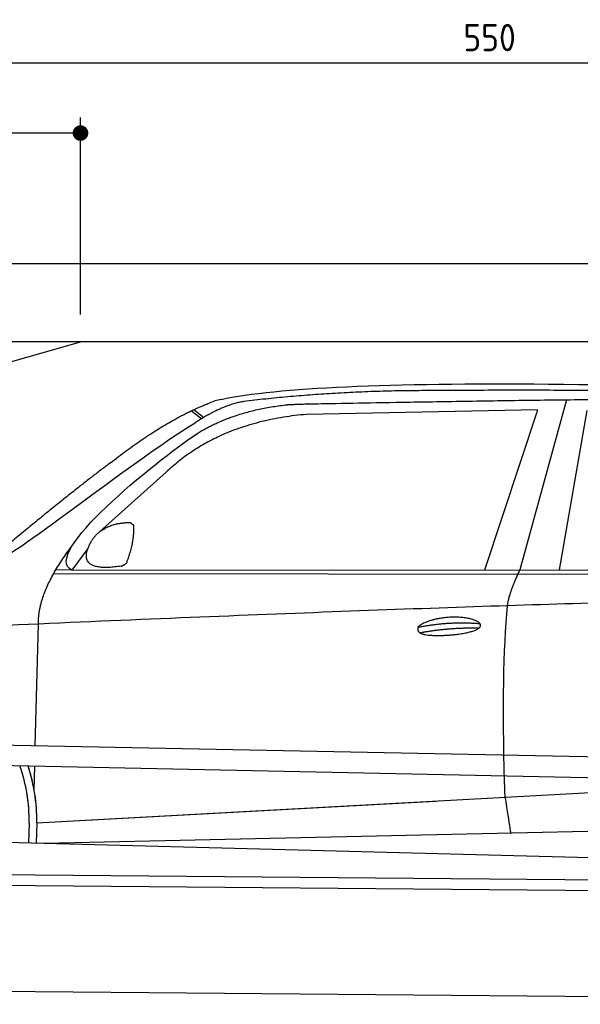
# Model space of a CAD drawing. Header units: millimetres. Extents: x -411 to 6777, y 0 to 6677.
# Tile 4 of 6: x 1744 to 3183, y 4150 to 6677. Entities that reach past the tile are written whole.
import ezdxf

# ---------------------------------------------------------------- set-up
doc = ezdxf.new("R2010")
doc.units = ezdxf.units.MM
doc.layers.add('4', color=3, linetype='Continuous')
for name, color, linetype, lineweight in [('car', 10, 'Continuous', 25), ('Freiraum', 7, 'Continuous', 25), ('Gebäude', 7, 'Continuous', 25), ('Plattform', 7, 'Continuous', 25)]:
    doc.layers.add(name, color=color, linetype=linetype, lineweight=lineweight)
doc.styles.get("Standard").update_dxf_attribs({"font": 'ISOCP.SHX'})
doc.dimstyles.new('GEN-ISO', dxfattribs={"dimscale": 20, "dimtxt": 3.5, "dimasz": 2, "dimexe": 2, "dimexo": 1, "dimgap": 1.5, "dimtad": 1, "dimdec": 1, "dimlfac": 0.1, "dimdsep": 46, "dimtxsty": 'STANDARD', "dimblk": 'PUNKT', "dimcen": 2, "dimclrd": 256, "dimclre": 256, "dimclrt": 2, "dimadec": 0, "dimazin": 0, "dimtp": 0.1, "dimtm": 0.1, "dimtfac": 0.71, "dimtdec": 1, "dimtmove": 2, "dimatfit": 3, "dimldrblk": 'PUNKT', "dimfxl": 2, "dimtolj": 1, "dimarcsym": 0})

# ---------------------------------------------------------------- blocks, each defined once
blk = doc.blocks.new('PUNKT')
at = {"layer": '4', "color": 0, "linetype": 'ByBlock'}
blk.add_line((-0.5, 0), (-1, 0), dxfattribs=at)
at = {"layer": '4', "color": 0, "linetype": 'ByBlock', "const_width": 0.5}
blk.add_lwpolyline([(-0.25, 0, 1), (0.25, 0, 1)], format="xyb", close=True, dxfattribs=at)
blk = doc.blocks.new('*D273')
at = {"layer": '4', "lineweight": -2, "transparency": 16777216}
for p, q in [((200, 5870.9), (200, 6605.8)), ((5700, 6070.9), (5700, 6605.8)), ((240, 6565.8), (5660, 6565.8))]:
    blk.add_line(p, q, dxfattribs=at)
at = {"layer": 'Defpoints', "color": 0, "transparency": 16777216}
for p in [(5700, 6565.8), (5700, 6050.9), (200, 5850.9)]:
    blk.add_point(p, dxfattribs=at)
at = {"layer": '4', "lineweight": -2, "transparency": 16777216, "xscale": 40, "yscale": 40, "zscale": 40, "rotation": 180}
blk.add_blockref('PUNKT', (200, 6565.8), dxfattribs=at)
at = {"layer": '4', "lineweight": -2, "transparency": 16777216, "xscale": 40, "yscale": 40, "zscale": 40}
blk.add_blockref('PUNKT', (5700, 6565.8), dxfattribs=at)
at = {"layer": '4', "color": 2, "transparency": 16777216, "insert": (2950, 6630.8), "char_height": 70, "attachment_point": 5}
blk.add_mtext('550', dxfattribs=at)
blk = doc.blocks.new('Car')
at = {"layer": 'car'}
for p, q in [((3095, 5730.1), (2979.7, 5292.1)), ((2132.9, 5693.1), (2159, 5672.8)), ((2138.7, 5695.9), (2164.3, 5676)), ((3021.9, 5703.7), (2428.2, 5686.3)), ((2889.6, 5291.3), (3021.9, 5703.7)), ((3081.3, 5293.1), (3148.4, 5702.9)), ((2068.7, 5534.4), (1899.3, 5380.5)), ((1870, 5337), (1829.5, 5281)), ((1829.5, 5281), (4481.3, 5306.7)), ((1782.6, 5271.7), (4425.8, 5292.7)), ((1829.5, 5281), (1788.2, 5281.7)), ((1739.4, 4829.5), (1744.7, 5142)), ((1737.5, 4716.5), (1738.6, 4777.1)), ((1737.5, 4716.5), (1738.6, 4777.1)), ((1744.8, 4631.9), (3613.8, 4751.2)), ((1744.8, 4631.9), (2768.3, 4697.2)), ((1725.2, 4631.1), (1724.4, 4580.7)), ((1744.8, 4631.9), (1744.1, 4580.3)), ((1764.6, 4580), (3650, 4638.6)), ((1666.2, 4581.7), (3715.1, 4547))]:
    blk.add_line(p, q, dxfattribs=at)
for centre, radius, start, end in [((2247.2, 5552.8), 174.5, 102.8736, 113.54), ((1320.4, 4637.7), 404.8, 359.0666, 20.2174), ((1320.7, 4637.9), 424.2, 359.1908, 19.1882), ((1320.7, 4637.9), 424.2, 10.6728, 19.1882), ((1320.7, 4637.9), 404.6, 359.0315, 10.2025), ((1320.7, 4637.9), 424.2, 359.1908, 9.6942)]:
    blk.add_arc(centre, radius, start, end, dxfattribs=at)
for points, degree in [([(2208.3, 5722.9), (2495.3, 5787.1), (3380.5, 5781.9), (4553, 5729.4)], 3), ([(2738.8, 5750.1), (2496, 5747.8), (2266.8, 5717.9)], 2), ([(3703, 5744.3), (3354.7, 5760.5), (2738.8, 5750.1)], 2), ([(1925.6, 5557.4), (2065.6, 5668.9), (2177.5, 5712.7)], 2), ([(2266.8, 5717.9), (2210.7, 5708.3), (2142.7, 5662.4)], 2), ([(2149.3, 5635.7), (2242.5, 5694.3), (2378, 5710.7)], 2), ([(2428.2, 5686.3), (2204.3, 5665), (2068.7, 5534.4)], 2), ([(1629.6, 5303.6), (1665.3, 5300.2), (1965.2, 5551.8), (2142.7, 5662.4)], 3), ([(1829.5, 5281), (1746.1, 5320.3), (2037.9, 5559.3), (2149.3, 5635.7)], 3), ([(1925.6, 5557.4), (1845, 5496.2), (1743.4, 5411.8), (1615, 5305.4), (1621, 5303.5)], 4), ([(1878.1, 5354.8), (1894.4, 5385.2), (1937, 5399.6)], 2), ([(1937, 5399.6), (1965.6, 5405.7), (1978.5, 5404.6)], 2), ([(1969.2, 5300.4), (1990.1, 5353.6), (1987.1, 5398.5)], 2), ([(1978.5, 5404.6), (1984.6, 5398.5), (1987.1, 5398.5)], 2), ([(1744.7, 5142), (1741.6, 5225.6), (1829.4, 5343.7)], 2), ([(1955.7, 5292.6), (1833.7, 5272.7), (1878.1, 5354.8)], 2), ([(1955.7, 5292.6), (1961.7, 5294.4), (1969.2, 5300.4)], 2), ([(2948.6, 5199.9), (2951.4, 5231), (2979.7, 5292.1)], 2), ([(4700.6, 5237), (3823.9, 5257.4), (1391.9, 5122.9)], 2), ([(2719, 5142.5), (2794.4, 5159.4), (2877.9, 5153.7)], 2), ([(2724, 5128.7), (2798, 5143.3), (2876, 5142.5)], 2)]:
    blk.add_open_spline(points, degree=degree, dxfattribs=at)
for points, degree, knots in [([(2378, 5710.7), (2404.5, 5713), (2544, 5716.1), (3565.2, 5745.6), (4185.4, 5744.9), (4642.4, 5576.4), (4620.3, 5402.6)], 4, [0.0821318, 0.0821318, 0.0821318, 0.0821318, 0.0821318, 0.258851, 0.508851, 1, 1, 1, 1, 1]), ([(2946.8, 4708.6), (2946.2, 4722.2), (2945.7, 4735.5), (2945.2, 4748.7), (2937.9, 4938.5), (2939, 5088.9), (2948.6, 5199.9)], 3, [0, 0, 0, 0, 0.064923, 0.064923, 0.064923, 1, 1, 1, 1]), ([(2719, 5142.5), (2723.2, 5147.6), (2744.2, 5164), (2826.9, 5184.1), (2942.2, 5148), (2833.5, 5119.4), (2748.7, 5120), (2714.4, 5123.6), (2719, 5142.5)], 5, [0, 0, 0, 0, 0, 0, 0.300106, 0.500106, 0.700106, 1, 1, 1, 1, 1, 1]), ([(2946.8, 4708.6), (2947.6, 4704), (2948.3, 4699.5), (2949, 4695.1), (2949.6, 4691.1), (2950.2, 4687.2), (2950.8, 4683.5), (2955.6, 4653.3), (2959.3, 4631.3), (2962, 4617.2)], 3, [-0.000011, -0.000011, -0.000011, -0.000011, 0.107576, 0.107576, 0.107576, 0.206414, 0.206414, 0.206414, 1, 1, 1, 1])]:
    blk.add_open_spline(points, degree=degree, knots=knots, dxfattribs=at)
blk = doc.blocks.new('_Dot')
at = {"color": 0, "linetype": 'ByBlock', "lineweight": -2}
blk.add_line((-0.5, 0), (-1, 0), dxfattribs=at)
at = {"color": 0, "linetype": 'ByBlock', "const_width": 0.5}
blk.add_lwpolyline([(-0.25, 0, 1), (0.25, 0, 1)], format="xyb", close=True, dxfattribs=at)
blk = doc.blocks.new('*D279')
at = {"layer": '4', "lineweight": -2, "transparency": 16777216}
for p, q in [((200, 5870.9), (200, 6425.7)), ((1899.7, 5920), (1899.7, 6425.7)), ((1859.7, 6385.7), (240, 6385.7))]:
    blk.add_line(p, q, dxfattribs=at)
at = {"layer": 'Defpoints', "color": 0, "transparency": 16777216}
for p in [(200, 6385.7), (1899.7, 5900), (200, 5850.9)]:
    blk.add_point(p, dxfattribs=at)
at = {"layer": '4', "lineweight": -2, "transparency": 16777216, "xscale": 40, "yscale": 40, "zscale": 40, "rotation": 180}
blk.add_blockref('_Dot', (200, 6385.7), dxfattribs=at)
at = {"layer": '4', "lineweight": -2, "transparency": 16777216, "xscale": 40, "yscale": 40, "zscale": 40}
blk.add_blockref('_Dot', (1899.7, 6385.7), dxfattribs=at)
at = {"layer": '4', "color": 2, "transparency": 16777216, "insert": (1049.8, 6450.7), "char_height": 70, "attachment_point": 5}
blk.add_mtext('170', dxfattribs=at)
blk = doc.blocks.new('Plattform OG 6200 550')
at = {"layer": 'Plattform'}
for p, q in [((5482.3, 4739.6), (348.5, 4842)), ((5481.2, 4683.6), (347.5, 4791)), ((440.2, 4493.6), (5395, 4450.4)), ((446, 4466.5), (5394.8, 4423.4)), ((5437.5, 4150), (372.6, 4194.2))]:
    blk.add_line(p, q, dxfattribs=at)
blk = doc.blocks.new('Gebäude_370_GT195')
at = {"layer": 'Freiraum'}
blk.add_lwpolyline([(200, 5600), (350, 5600), (350, 5450), (499.8, 5450), (1900, 5850)], dxfattribs=at)
at = {"layer": 'Gebäude'}
for p, q in [((5900, 6050), (0, 6050)), ((5700, 5850), (200, 5850))]:
    blk.add_line(p, q, dxfattribs=at)

msp = doc.modelspace()

# ---------------------------------------------------------------- block references
msp.add_blockref('Gebäude_370_GT195', (0, 0))
at = {"layer": 'car', "rotation": 359.4752422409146}
msp.add_blockref('Car', (0, 0), dxfattribs=at)
at = {"layer": 'Plattform'}
msp.add_blockref('Plattform OG 6200 550', (0, 0), dxfattribs=at)

# ---------------------------------------------------------------- dimensions: what is measured, and where the dimension line sits
at = {"layer": '4'}
for base, p1, p2, override, picture, middle in [((5700, 6565.8), (200, 5850.88), (5700, 6050.88), {"dimtdec": 3, "dimtolj": 0}, '*D273', (2950, 6630.8)), ((200, 6385.7), (1899.68, 5900), (200, 5850.88), {"dimblk1": 'Dot', "dimblk2": 'Dot', "dimsah": 1, "dimtdec": 3, "dimtolj": 0}, '*D279', (1049.84, 6450.7))]:
    dim = msp.add_linear_dim(base=base, p1=p1, p2=p2, dimstyle='GEN-ISO', override=override, dxfattribs=at)
    dim.commit()
    dim.dimension.update_dxf_attribs({"geometry": picture, "text_midpoint": middle})

doc.saveas('drawing.dxf')
